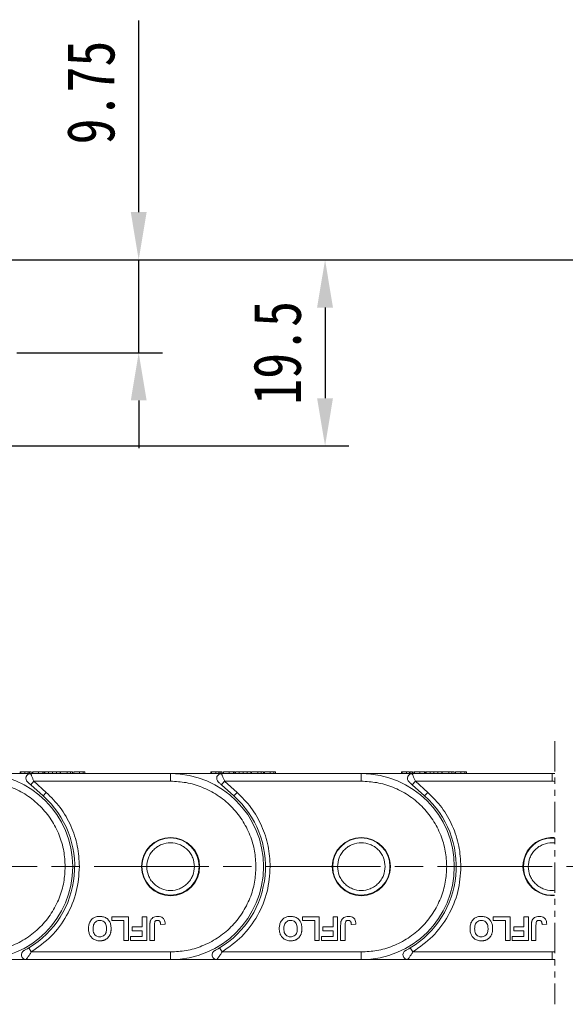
# Model space of a CAD drawing. Header units: millimetres. Extents: x 3075 to 3577, y -362 to -10.
# Tile 15 of 30: x 3353 to 3411, y -214 to -111. Entities that reach past the tile are written whole.
import ezdxf

# ---------------------------------------------------------------- set-up
doc = ezdxf.new("R2010")
doc.units = ezdxf.units.MM
for name, pattern in [('ACAD_ISO08W100', [36, 24, -3, 6, -3]), ('CENTER', [0.6, 0.375, -0.075, 0.075, -0.075]), ('PHANTOM2', [31.75, 15.875, -3.175, 3.175, -3.175, 3.175, -3.175])]:
    doc.linetypes.add(name, pattern=pattern)
doc.layers.add('中心线', color=1, linetype='CENTER', lineweight=25)
doc.styles.get("Standard").update_dxf_attribs({"font": '仿宋_GB2312.ttf', "width": 0.8})
doc.dimstyles.new('ISO-15', dxfattribs={"dimtxt": 5, "dimasz": 5, "dimexe": 2.5, "dimexo": 0.625, "dimgap": 2.5, "dimtad": 1, "dimdsep": 46, "dimtxsty": 'Standard', "dimcen": 2.5, "dimadec": 0, "dimazin": 0, "dimtfac": 1, "dimtmove": 0, "dimatfit": 3, "dimfxl": 0, "dimarcsym": 0})

# ---------------------------------------------------------------- blocks, each defined once
blk = doc.blocks.new('*D216')
at = {"color": 0, "lineweight": -2}
for p, q in [((3345.86, -135.95), (3387.99, -135.95)), ((3385.49, -140.95), (3385.49, -150.45)), ((3315.86, -155.45), (3387.99, -155.45))]:
    blk.add_line(p, q, dxfattribs=at)
at = {"color": 0, "lineweight": 9}
for points in [[(3384.65, -140.95), (3386.32, -140.95), (3385.49, -135.95)], [(3384.65, -150.45), (3386.32, -150.45), (3385.49, -155.45)]]:
    blk.add_solid(points, dxfattribs=at)
at = {"layer": 'Defpoints', "color": 0, "lineweight": 9}
for p in [(3345.24, -135.95), (3315.24, -155.45), (3385.49, -155.45)]:
    blk.add_point(p, dxfattribs=at)
at = {"color": 0, "lineweight": 9, "insert": (3380.49, -145.7), "char_height": 5, "attachment_point": 5, "rotation": 90}
blk.add_mtext('19.5', dxfattribs=at)
blk = doc.blocks.new('*D217')
at = {"color": 0, "lineweight": -2}
for p, q in [((3365.95, -130.95), (3365.95, -110.87)), ((3353.18, -135.95), (3368.45, -135.95)), ((3365.95, -145.69), (3365.95, -135.95)), ((3353.18, -145.69), (3368.45, -145.69)), ((3365.95, -150.69), (3365.95, -155.69))]:
    blk.add_line(p, q, dxfattribs=at)
at = {"color": 0, "lineweight": 9}
for points in [[(3365.12, -130.95), (3366.78, -130.95), (3365.95, -135.95)], [(3365.12, -150.69), (3366.78, -150.69), (3365.95, -145.69)]]:
    blk.add_solid(points, dxfattribs=at)
at = {"layer": 'Defpoints', "color": 0, "lineweight": 9}
for p in [(3352.56, -135.95), (3365.95, -135.95), (3352.56, -145.69)]:
    blk.add_point(p, dxfattribs=at)
at = {"color": 0, "lineweight": 9, "insert": (3360.95, -118.41), "char_height": 5, "attachment_point": 5, "rotation": 90}
blk.add_mtext('9.75', dxfattribs=at)
blk = doc.blocks.new('*D218')
at = {"color": 0, "lineweight": -2}
for p, q in [((3366.58, -135.95), (3538.72, -135.95)), ((3536.22, -140.95), (3536.22, -204.3)), ((3499.92, -209.3), (3538.72, -209.3))]:
    blk.add_line(p, q, dxfattribs=at)
at = {"color": 0, "lineweight": 9}
for points in [[(3535.38, -140.95), (3537.05, -140.95), (3536.22, -135.95)], [(3535.38, -204.3), (3537.05, -204.3), (3536.22, -209.3)]]:
    blk.add_solid(points, dxfattribs=at)
at = {"layer": 'Defpoints', "color": 0, "lineweight": 9}
for p in [(3365.95, -135.95), (3499.29, -209.3), (3536.22, -209.3)]:
    blk.add_point(p, dxfattribs=at)
at = {"color": 0, "lineweight": 9, "insert": (3531.22, -172.62), "char_height": 5, "attachment_point": 5, "rotation": 90}
blk.add_mtext('2R+19.5', dxfattribs=at)

msp = doc.modelspace()

# ---------------------------------------------------------------- linework, layer by layer
at = {"color": 3, "linetype": 'PHANTOM2', "lineweight": 9, "ltscale": 0.2}
msp.add_line((3409.562, -186.414), (3409.562, -213.988), dxfattribs=at)
at = {"color": 7, "linetype": 'Continuous', "lineweight": 15}
for p, q in [((3354.626, -189.802), (3349.29, -189.802)), ((3353.513, -189.602), (3353.513, -189.802)), ((3353.59, -189.602), (3353.59, -189.802)), ((3354.026, -189.602), (3354.026, -189.802)), ((3354.359, -189.602), (3354.026, -189.602)), ((3354.359, -189.602), (3354.359, -189.802)), ((3354.492, -189.602), (3354.492, -189.802)), ((3354.632, -189.817), (3354.501, -189.818)), ((3369.29, -189.802), (3354.626, -189.802)), ((3354.667, -189.802), (3354.667, -189.602)), ((3354.801, -189.602), (3354.801, -189.802)), ((3354.816, -189.602), (3354.801, -189.602)), ((3354.853, -189.602), (3354.853, -189.802)), ((3355.431, -189.602), (3355.431, -189.802)), ((3355.906, -189.802), (3355.906, -189.602)), ((3356.032, -189.602), (3356.032, -189.802)), ((3356.058, -189.602), (3356.053, -189.602)), ((3356.058, -189.602), (3356.058, -189.802)), ((3356.494, -189.602), (3356.103, -189.602)), ((3356.103, -189.602), (3356.103, -189.802)), ((3356.494, -189.602), (3356.494, -189.802)), ((3356.91, -189.602), (3356.494, -189.602)), ((3356.91, -189.802), (3356.91, -189.602)), ((3357.326, -189.602), (3356.91, -189.602)), ((3357.326, -189.602), (3357.326, -189.802)), ((3357.718, -189.602), (3357.326, -189.602)), ((3357.718, -189.602), (3357.718, -189.802)), ((3357.763, -189.602), (3357.763, -189.802)), ((3358.455, -189.602), (3357.763, -189.602)), ((3358.455, -189.602), (3358.455, -189.802)), ((3358.788, -189.602), (3358.455, -189.602)), ((3358.788, -189.602), (3358.788, -189.802)), ((3359.019, -189.602), (3358.788, -189.602)), ((3359.019, -189.602), (3359.019, -189.802)), ((3359.154, -189.802), (3359.154, -189.602)), ((3359.731, -189.602), (3359.731, -189.802)), ((3360.133, -189.602), (3360.133, -189.802)), ((3360.308, -189.602), (3360.308, -189.802)), ((3374.626, -189.802), (3369.29, -189.802)), ((3369.29, -189.802), (3369.29, -190.602)), ((3373.513, -189.602), (3373.513, -189.802)), ((3373.59, -189.602), (3373.59, -189.802)), ((3374.026, -189.602), (3374.026, -189.802)), ((3374.359, -189.602), (3374.026, -189.602)), ((3374.359, -189.602), (3374.359, -189.802)), ((3374.492, -189.602), (3374.492, -189.802)), ((3374.632, -189.817), (3374.501, -189.818)), ((3389.29, -189.802), (3374.626, -189.802)), ((3374.667, -189.802), (3374.667, -189.602)), ((3374.801, -189.602), (3374.801, -189.802)), ((3374.816, -189.602), (3374.801, -189.602)), ((3374.853, -189.602), (3374.853, -189.802)), ((3375.431, -189.602), (3375.431, -189.802)), ((3375.906, -189.802), (3375.906, -189.602)), ((3376.032, -189.602), (3376.032, -189.802)), ((3376.058, -189.602), (3376.053, -189.602)), ((3376.058, -189.602), (3376.058, -189.802)), ((3376.103, -189.602), (3376.103, -189.802)), ((3376.494, -189.602), (3376.103, -189.602)), ((3376.494, -189.602), (3376.494, -189.802)), ((3376.91, -189.602), (3376.494, -189.602)), ((3376.91, -189.802), (3376.91, -189.602)), ((3377.326, -189.602), (3376.91, -189.602)), ((3377.326, -189.602), (3377.326, -189.802)), ((3377.718, -189.602), (3377.326, -189.602)), ((3377.718, -189.602), (3377.718, -189.802)), ((3377.763, -189.602), (3377.763, -189.802)), ((3378.455, -189.602), (3377.763, -189.602)), ((3378.455, -189.602), (3378.455, -189.802)), ((3378.788, -189.602), (3378.455, -189.602)), ((3378.788, -189.602), (3378.788, -189.802)), ((3379.019, -189.602), (3378.788, -189.602)), ((3379.019, -189.602), (3379.019, -189.802)), ((3379.154, -189.802), (3379.154, -189.602)), ((3379.731, -189.602), (3379.731, -189.802)), ((3380.133, -189.602), (3380.133, -189.802)), ((3380.308, -189.602), (3380.308, -189.802)), ((3394.626, -189.802), (3389.29, -189.802)), ((3389.29, -189.802), (3389.29, -190.602)), ((3393.513, -189.602), (3393.513, -189.802)), ((3393.59, -189.602), (3393.59, -189.802)), ((3394.026, -189.602), (3394.026, -189.802)), ((3394.359, -189.602), (3394.026, -189.602)), ((3394.359, -189.602), (3394.359, -189.802)), ((3394.492, -189.602), (3394.492, -189.802)), ((3394.632, -189.817), (3394.501, -189.818)), ((3409.29, -189.802), (3394.626, -189.802)), ((3394.667, -189.802), (3394.667, -189.602)), ((3394.801, -189.602), (3394.801, -189.802)), ((3394.816, -189.602), (3394.801, -189.602)), ((3394.853, -189.602), (3394.853, -189.802)), ((3395.431, -189.602), (3395.431, -189.802)), ((3395.906, -189.802), (3395.906, -189.602)), ((3396.032, -189.602), (3396.032, -189.802)), ((3396.058, -189.602), (3396.053, -189.602)), ((3396.058, -189.602), (3396.058, -189.802)), ((3396.494, -189.602), (3396.103, -189.602)), ((3396.103, -189.602), (3396.103, -189.802)), ((3396.494, -189.602), (3396.494, -189.802)), ((3396.91, -189.602), (3396.494, -189.602)), ((3396.91, -189.802), (3396.91, -189.602)), ((3397.326, -189.602), (3396.91, -189.602)), ((3397.326, -189.602), (3397.326, -189.802)), ((3397.718, -189.602), (3397.326, -189.602)), ((3397.718, -189.602), (3397.718, -189.802)), ((3397.763, -189.602), (3397.763, -189.802)), ((3398.455, -189.602), (3397.763, -189.602)), ((3398.455, -189.602), (3398.455, -189.802)), ((3398.788, -189.602), (3398.455, -189.602)), ((3398.788, -189.602), (3398.788, -189.802)), ((3399.019, -189.602), (3398.788, -189.602)), ((3399.019, -189.602), (3399.019, -189.802)), ((3399.154, -189.802), (3399.154, -189.602)), ((3399.731, -189.602), (3399.731, -189.802)), ((3400.133, -189.602), (3400.133, -189.802)), ((3400.308, -189.602), (3400.308, -189.802)), ((3409.562, -189.802), (3409.29, -189.802)), ((3409.29, -189.802), (3409.29, -190.602)), ((3354.627, -190.974), (3354.961, -190.602)), ((3354.961, -190.602), (3356.262, -191.768)), ((3354.961, -190.602), (3369.29, -190.602)), ((3374.627, -190.974), (3374.961, -190.602)), ((3374.961, -190.602), (3376.262, -191.768)), ((3374.961, -190.602), (3389.29, -190.602)), ((3394.627, -190.974), (3394.961, -190.602)), ((3394.961, -190.602), (3396.262, -191.768)), ((3394.961, -190.602), (3409.29, -190.602)), ((3354.627, -190.974), (3355.929, -192.14)), ((3356.262, -191.768), (3355.929, -192.14)), ((3374.627, -190.974), (3375.929, -192.14)), ((3376.262, -191.768), (3375.929, -192.14)), ((3394.627, -190.974), (3395.929, -192.14)), ((3396.262, -191.768), (3395.929, -192.14)), ((3363.121, -204.802), (3364.884, -204.802)), ((3363.121, -205.218), (3363.121, -204.802)), ((3364.404, -205.218), (3363.121, -205.218)), ((3364.404, -207.302), (3364.404, -205.218)), ((3364.884, -204.802), (3364.884, -207.302)), ((3366.324, -204.802), (3366.805, -204.802)), ((3366.324, -205.859), (3366.324, -204.802)), ((3366.805, -204.802), (3366.805, -207.302)), ((3383.121, -204.802), (3384.884, -204.802)), ((3383.121, -205.218), (3383.121, -204.802)), ((3384.404, -205.218), (3383.121, -205.218)), ((3384.404, -207.302), (3384.404, -205.218)), ((3384.884, -204.802), (3384.884, -207.302)), ((3386.324, -204.802), (3386.805, -204.802)), ((3386.324, -205.859), (3386.324, -204.802)), ((3386.805, -204.802), (3386.805, -207.302)), ((3403.121, -205.218), (3403.121, -204.802)), ((3403.121, -204.802), (3404.884, -204.802)), ((3404.404, -205.218), (3403.121, -205.218)), ((3404.404, -207.302), (3404.404, -205.218)), ((3404.884, -204.802), (3404.884, -207.302)), ((3406.324, -204.802), (3406.805, -204.802)), ((3406.324, -205.859), (3406.324, -204.802)), ((3406.805, -204.802), (3406.805, -207.302)), ((3365.267, -205.859), (3366.324, -205.859)), ((3365.267, -206.276), (3365.267, -205.859)), ((3366.324, -206.276), (3365.267, -206.276)), ((3366.324, -206.885), (3366.324, -206.276)), ((3367.124, -207.302), (3367.124, -205.726)), ((3367.604, -205.684), (3367.604, -207.302)), ((3368.245, -205.635), (3368.726, -205.603)), ((3385.267, -206.276), (3385.267, -205.859)), ((3385.267, -205.859), (3386.324, -205.859)), ((3386.324, -206.276), (3385.267, -206.276)), ((3386.324, -206.885), (3386.324, -206.276)), ((3387.124, -207.302), (3387.124, -205.726)), ((3387.604, -205.684), (3387.604, -207.302)), ((3388.245, -205.635), (3388.726, -205.603)), ((3405.267, -205.859), (3406.324, -205.859)), ((3405.267, -206.276), (3405.267, -205.859)), ((3406.324, -206.276), (3405.267, -206.276)), ((3406.324, -206.885), (3406.324, -206.276)), ((3407.124, -207.302), (3407.124, -205.726)), ((3407.604, -205.684), (3407.604, -207.302)), ((3408.245, -205.635), (3408.726, -205.603)), ((3364.884, -207.302), (3364.404, -207.302)), ((3365.106, -206.885), (3366.324, -206.885)), ((3365.106, -207.302), (3365.106, -206.885)), ((3366.805, -207.302), (3365.106, -207.302)), ((3367.604, -207.302), (3367.124, -207.302)), ((3384.884, -207.302), (3384.404, -207.302)), ((3385.106, -206.885), (3386.324, -206.885)), ((3385.106, -207.302), (3385.106, -206.885)), ((3386.805, -207.302), (3385.106, -207.302)), ((3387.604, -207.302), (3387.124, -207.302)), ((3404.884, -207.302), (3404.404, -207.302)), ((3405.106, -207.302), (3405.106, -206.885)), ((3405.106, -206.885), (3406.324, -206.885)), ((3406.805, -207.302), (3405.106, -207.302)), ((3407.604, -207.302), (3407.124, -207.302)), ((3354.685, -208.502), (3354.427, -208.074)), ((3374.685, -208.502), (3374.427, -208.074)), ((3394.685, -208.502), (3394.427, -208.074)), ((3349.29, -209.302), (3354.152, -209.302)), ((3354.152, -209.302), (3369.29, -209.302)), ((3369.29, -208.502), (3354.685, -208.502)), ((3369.29, -209.302), (3369.29, -208.502)), ((3369.29, -209.302), (3374.152, -209.302)), ((3374.152, -209.302), (3389.29, -209.302)), ((3389.29, -208.502), (3374.685, -208.502)), ((3389.29, -209.302), (3389.29, -208.502)), ((3389.29, -209.302), (3394.152, -209.302)), ((3394.152, -209.302), (3409.29, -209.302)), ((3409.29, -208.502), (3394.685, -208.502)), ((3409.29, -209.302), (3409.29, -208.502)), ((3409.29, -209.302), (3409.562, -209.302))]:
    msp.add_line(p, q, dxfattribs=at)
for centre, radius in [((3369.29, -199.552), 3.05), ((3369.29, -199.552), 3), ((3389.29, -199.552), 3.05), ((3389.29, -199.552), 3)]:
    msp.add_circle(centre, radius, dxfattribs=at)
for centre, radius, start, end in [((3349.29, -199.552), 9.75, 270, 90), ((3354.626, -190.302), 0.5, 90, 228.15), ((3369.29, -199.552), 9.75, 270, 90), ((3374.626, -190.302), 0.5, 90, 228.15), ((3389.29, -199.552), 9.75, 270, 90), ((3394.626, -190.302), 0.5, 90, 228.15), ((3409.29, -199.552), 9.75, 88.40271, 90), ((3349.29, -199.552), 9.95, 301.07867, 48.15), ((3369.29, -199.552), 9.95, 301.07867, 48.15), ((3389.29, -199.552), 9.95, 301.07867, 48.15), ((3409.29, -199.552), 3.05, 84.88778, 275.11222), ((3409.29, -199.552), 3, 84.80234, 275.19766), ((3354.152, -208.802), 0.5, 117.72786, 270), ((3374.152, -208.802), 0.5, 117.72786, 270), ((3394.152, -208.802), 0.5, 117.72786, 270), ((3409.29, -199.552), 9.75, 270, 271.59729)]:
    msp.add_arc(centre, radius, start, end, dxfattribs=at)
for points, knots in [([(3353.686, -189.602), (3353.662, -189.602), (3353.611, -189.602), (3353.569, -189.602), (3353.54, -189.602), (3353.524, -189.602), (3353.514, -189.602), (3353.513, -189.602), (3353.513, -189.602)], [0, 0, 0, 0, 0.17144311, 0.34782605, 0.50879351, 0.67091516, 0.8352601, 1, 1, 1, 1]), ([(3354.026, -189.602), (3353.98, -189.602), (3353.895, -189.602), (3353.747, -189.602), (3353.643, -189.602), (3353.59, -189.602)], [0, 0, 0, 0, 0.3670189, 0.6797858, 1, 1, 1, 1]), ([(3354.492, -189.602), (3354.473, -189.602), (3354.446, -189.602), (3354.411, -189.602), (3354.401, -189.602)], [0, 0, 0, 0, 0.7310679, 1, 1, 1, 1]), ([(3354.667, -189.602), (3354.666, -189.602), (3354.664, -189.602), (3354.646, -189.602), (3354.619, -189.602), (3354.591, -189.602), (3354.552, -189.602), (3354.512, -189.602), (3354.492, -189.602)], [0, 0, 0, 0, 0.2390448, 0.4791887, 0.6062486, 0.7340196, 0.865685, 1, 1, 1, 1]), ([(3354.626, -189.802), (3354.626, -189.802), (3354.626, -189.802), (3354.632, -189.816), (3354.632, -189.817)], [0, 0, 0, 0, 0.9791059, 1, 1, 1, 1]), ([(3354.632, -189.817), (3354.637, -189.829), (3354.648, -189.855), (3354.68, -189.93), (3354.737, -190.068), (3354.832, -190.295), (3354.919, -190.502), (3354.961, -190.602)], [0, 0, 0, 0, 0.132525, 0.2731617, 0.4197955, 0.7184243, 1, 1, 1, 1]), ([(3355.431, -189.602), (3355.364, -189.602), (3355.24, -189.602), (3355.081, -189.602), (3354.964, -189.602), (3354.883, -189.602), (3354.863, -189.602), (3354.853, -189.602)], [0, 0, 0, 0, 0.2199028, 0.4014828, 0.5824839, 0.7909294, 1, 1, 1, 1]), ([(3355.906, -189.602), (3355.887, -189.602), (3355.847, -189.602), (3355.776, -189.602), (3355.698, -189.602), (3355.615, -189.602), (3355.525, -189.602), (3355.463, -189.602), (3355.431, -189.602)], [0, 0, 0, 0, 0.1773757, 0.3583197, 0.5115835, 0.66939, 0.8325409, 1, 1, 1, 1]), ([(3356.032, -189.602), (3356.031, -189.602), (3356.03, -189.602), (3356.021, -189.602), (3356.007, -189.602), (3355.986, -189.602), (3355.955, -189.602), (3355.923, -189.602), (3355.906, -189.602)], [0, 0, 0, 0, 0.1640909, 0.3291944, 0.4613248, 0.594454, 0.7957321, 1, 1, 1, 1]), ([(3359.731, -189.602), (3359.662, -189.602), (3359.532, -189.602), (3359.378, -189.602), (3359.252, -189.602), (3359.165, -189.602), (3359.158, -189.602), (3359.154, -189.602)], [0, 0, 0, 0, 0.1547116, 0.2955468, 0.4207614, 0.6305136, 1, 1, 1, 1]), ([(3360.133, -189.602), (3360.113, -189.602), (3360.072, -189.602), (3359.997, -189.602), (3359.914, -189.602), (3359.841, -189.602), (3359.779, -189.602), (3359.747, -189.602), (3359.731, -189.602)], [0, 0, 0, 0, 0.20655853, 0.42042299, 0.60362328, 0.79395782, 0.89660747, 1, 1, 1, 1]), ([(3360.308, -189.602), (3360.307, -189.602), (3360.305, -189.602), (3360.287, -189.602), (3360.261, -189.602), (3360.232, -189.602), (3360.193, -189.602), (3360.153, -189.602), (3360.133, -189.602)], [0, 0, 0, 0, 0.23837066, 0.47781869, 0.60521766, 0.73331147, 0.86529896, 1, 1, 1, 1]), ([(3373.686, -189.602), (3373.662, -189.602), (3373.611, -189.602), (3373.569, -189.602), (3373.54, -189.602), (3373.524, -189.602), (3373.514, -189.602), (3373.513, -189.602), (3373.513, -189.602)], [0, 0, 0, 0, 0.1714431, 0.347826, 0.5087935, 0.6709152, 0.8352601, 1, 1, 1, 1]), ([(3374.026, -189.602), (3373.98, -189.602), (3373.895, -189.602), (3373.747, -189.602), (3373.643, -189.602), (3373.59, -189.602)], [0, 0, 0, 0, 0.3670189, 0.6797858, 1, 1, 1, 1]), ([(3374.492, -189.602), (3374.473, -189.602), (3374.446, -189.602), (3374.411, -189.602), (3374.401, -189.602)], [0, 0, 0, 0, 0.7310679, 1, 1, 1, 1]), ([(3374.667, -189.602), (3374.666, -189.602), (3374.664, -189.602), (3374.646, -189.602), (3374.619, -189.602), (3374.591, -189.602), (3374.552, -189.602), (3374.512, -189.602), (3374.492, -189.602)], [0, 0, 0, 0, 0.2390448, 0.4791887, 0.6062486, 0.7340196, 0.865685, 1, 1, 1, 1]), ([(3374.626, -189.802), (3374.626, -189.802), (3374.626, -189.802), (3374.632, -189.816), (3374.632, -189.817)], [0, 0, 0, 0, 0.9791059, 1, 1, 1, 1]), ([(3374.632, -189.817), (3374.637, -189.829), (3374.648, -189.855), (3374.68, -189.93), (3374.737, -190.068), (3374.832, -190.295), (3374.919, -190.502), (3374.961, -190.602)], [0, 0, 0, 0, 0.132525, 0.2731617, 0.4197955, 0.7184243, 1, 1, 1, 1]), ([(3375.431, -189.602), (3375.364, -189.602), (3375.24, -189.602), (3375.081, -189.602), (3374.964, -189.602), (3374.883, -189.602), (3374.863, -189.602), (3374.853, -189.602)], [0, 0, 0, 0, 0.2199028, 0.4014828, 0.5824839, 0.7909294, 1, 1, 1, 1]), ([(3375.906, -189.602), (3375.887, -189.602), (3375.847, -189.602), (3375.776, -189.602), (3375.698, -189.602), (3375.615, -189.602), (3375.525, -189.602), (3375.463, -189.602), (3375.431, -189.602)], [0, 0, 0, 0, 0.1773757, 0.3583197, 0.5115835, 0.66939, 0.8325409, 1, 1, 1, 1]), ([(3376.032, -189.602), (3376.031, -189.602), (3376.03, -189.602), (3376.021, -189.602), (3376.007, -189.602), (3375.986, -189.602), (3375.955, -189.602), (3375.923, -189.602), (3375.906, -189.602)], [0, 0, 0, 0, 0.1640909, 0.3291944, 0.4613248, 0.594454, 0.7957321, 1, 1, 1, 1]), ([(3379.731, -189.602), (3379.662, -189.602), (3379.532, -189.602), (3379.378, -189.602), (3379.252, -189.602), (3379.165, -189.602), (3379.158, -189.602), (3379.154, -189.602)], [0, 0, 0, 0, 0.1547116, 0.2955468, 0.4207614, 0.6305136, 1, 1, 1, 1]), ([(3380.133, -189.602), (3380.113, -189.602), (3380.072, -189.602), (3379.997, -189.602), (3379.914, -189.602), (3379.841, -189.602), (3379.779, -189.602), (3379.747, -189.602), (3379.731, -189.602)], [0, 0, 0, 0, 0.20655853, 0.42042299, 0.60362328, 0.79395782, 0.89660747, 1, 1, 1, 1]), ([(3380.308, -189.602), (3380.307, -189.602), (3380.305, -189.602), (3380.287, -189.602), (3380.261, -189.602), (3380.232, -189.602), (3380.193, -189.602), (3380.153, -189.602), (3380.133, -189.602)], [0, 0, 0, 0, 0.23837066, 0.47781869, 0.60521766, 0.73331147, 0.86529896, 1, 1, 1, 1]), ([(3393.686, -189.602), (3393.662, -189.602), (3393.611, -189.602), (3393.569, -189.602), (3393.54, -189.602), (3393.524, -189.602), (3393.514, -189.602), (3393.513, -189.602), (3393.513, -189.602)], [0, 0, 0, 0, 0.1714431, 0.347826, 0.5087935, 0.6709152, 0.8352601, 1, 1, 1, 1]), ([(3394.026, -189.602), (3393.98, -189.602), (3393.895, -189.602), (3393.747, -189.602), (3393.643, -189.602), (3393.59, -189.602)], [0, 0, 0, 0, 0.3670189, 0.6797858, 1, 1, 1, 1]), ([(3394.492, -189.602), (3394.473, -189.602), (3394.446, -189.602), (3394.411, -189.602), (3394.401, -189.602)], [0, 0, 0, 0, 0.7310679, 1, 1, 1, 1]), ([(3394.667, -189.602), (3394.666, -189.602), (3394.664, -189.602), (3394.646, -189.602), (3394.619, -189.602), (3394.591, -189.602), (3394.552, -189.602), (3394.512, -189.602), (3394.492, -189.602)], [0, 0, 0, 0, 0.2390448, 0.4791887, 0.6062486, 0.7340196, 0.865685, 1, 1, 1, 1]), ([(3394.626, -189.802), (3394.626, -189.802), (3394.626, -189.802), (3394.632, -189.816), (3394.632, -189.817)], [0, 0, 0, 0, 0.9791059, 1, 1, 1, 1]), ([(3394.632, -189.817), (3394.637, -189.829), (3394.648, -189.855), (3394.68, -189.93), (3394.737, -190.068), (3394.832, -190.295), (3394.919, -190.502), (3394.961, -190.602)], [0, 0, 0, 0, 0.132525, 0.2731617, 0.4197955, 0.7184243, 1, 1, 1, 1]), ([(3395.431, -189.602), (3395.364, -189.602), (3395.24, -189.602), (3395.081, -189.602), (3394.964, -189.602), (3394.883, -189.602), (3394.863, -189.602), (3394.853, -189.602)], [0, 0, 0, 0, 0.2199028, 0.4014828, 0.5824839, 0.7909294, 1, 1, 1, 1]), ([(3395.906, -189.602), (3395.887, -189.602), (3395.847, -189.602), (3395.776, -189.602), (3395.698, -189.602), (3395.615, -189.602), (3395.525, -189.602), (3395.463, -189.602), (3395.431, -189.602)], [0, 0, 0, 0, 0.1773757, 0.3583197, 0.5115835, 0.66939, 0.8325409, 1, 1, 1, 1]), ([(3396.032, -189.602), (3396.031, -189.602), (3396.03, -189.602), (3396.021, -189.602), (3396.007, -189.602), (3395.986, -189.602), (3395.955, -189.602), (3395.923, -189.602), (3395.906, -189.602)], [0, 0, 0, 0, 0.1640909, 0.3291944, 0.4613248, 0.594454, 0.7957321, 1, 1, 1, 1]), ([(3399.731, -189.602), (3399.662, -189.602), (3399.532, -189.602), (3399.378, -189.602), (3399.252, -189.602), (3399.165, -189.602), (3399.158, -189.602), (3399.154, -189.602)], [0, 0, 0, 0, 0.1547116, 0.2955468, 0.4207614, 0.6305136, 1, 1, 1, 1]), ([(3400.133, -189.602), (3400.113, -189.602), (3400.072, -189.602), (3399.997, -189.602), (3399.914, -189.602), (3399.841, -189.602), (3399.779, -189.602), (3399.747, -189.602), (3399.731, -189.602)], [0, 0, 0, 0, 0.20655853, 0.42042299, 0.60362328, 0.79395782, 0.89660747, 1, 1, 1, 1]), ([(3400.308, -189.602), (3400.307, -189.602), (3400.305, -189.602), (3400.287, -189.602), (3400.261, -189.602), (3400.232, -189.602), (3400.193, -189.602), (3400.153, -189.602), (3400.133, -189.602)], [0, 0, 0, 0, 0.23837066, 0.47781869, 0.60521766, 0.73331147, 0.86529896, 1, 1, 1, 1]), ([(3358.24, -199.552), (3358.211, -199.006), (3358.151, -197.881), (3357.653, -196.213), (3356.828, -194.609), (3355.664, -193.178), (3354.233, -192.014), (3352.629, -191.189), (3350.961, -190.691), (3349.836, -190.631), (3349.29, -190.602)], [0, 0, 0, 0, 0.116516, 0.2400113, 0.3686408, 0.5, 0.6313592, 0.7599887, 0.883484, 1, 1, 1, 1]), ([(3354.292, -190.674), (3354.293, -190.675), (3354.296, -190.677), (3354.315, -190.695), (3354.346, -190.723), (3354.407, -190.777), (3354.503, -190.863), (3354.585, -190.937), (3354.627, -190.974)], [0, 0, 0, 0, 0.09517012, 0.19550829, 0.31011221, 0.43779168, 0.7185448, 1, 1, 1, 1]), ([(3378.24, -199.552), (3378.211, -199.006), (3378.151, -197.881), (3377.653, -196.213), (3376.828, -194.609), (3375.664, -193.178), (3374.233, -192.014), (3372.629, -191.189), (3370.961, -190.691), (3369.836, -190.631), (3369.29, -190.602)], [0, 0, 0, 0, 0.116516, 0.2400113, 0.3686408, 0.5, 0.6313592, 0.7599887, 0.883484, 1, 1, 1, 1]), ([(3374.292, -190.674), (3374.293, -190.675), (3374.296, -190.677), (3374.315, -190.695), (3374.346, -190.723), (3374.407, -190.777), (3374.503, -190.863), (3374.585, -190.937), (3374.627, -190.974)], [0, 0, 0, 0, 0.09517012, 0.19550829, 0.31011221, 0.43779168, 0.7185448, 1, 1, 1, 1]), ([(3398.24, -199.552), (3398.211, -199.006), (3398.151, -197.881), (3397.653, -196.213), (3396.828, -194.609), (3395.664, -193.178), (3394.233, -192.014), (3392.629, -191.189), (3390.961, -190.691), (3389.836, -190.631), (3389.29, -190.602)], [0, 0, 0, 0, 0.116516, 0.2400113, 0.3686408, 0.5, 0.6313592, 0.7599887, 0.883484, 1, 1, 1, 1]), ([(3394.292, -190.674), (3394.293, -190.675), (3394.296, -190.677), (3394.315, -190.695), (3394.346, -190.723), (3394.407, -190.777), (3394.503, -190.863), (3394.585, -190.937), (3394.627, -190.974)], [0, 0, 0, 0, 0.0951701, 0.1955083, 0.3101122, 0.4377917, 0.7185448, 1, 1, 1, 1]), ([(3356.262, -191.768), (3356.773, -192.283), (3357.805, -193.325), (3358.894, -195.261), (3359.609, -197.364), (3359.697, -198.828), (3359.74, -199.552)], [0, 0, 0, 0, 0.2472209, 0.5, 0.7527791, 1, 1, 1, 1]), ([(3376.262, -191.768), (3376.773, -192.283), (3377.805, -193.325), (3378.894, -195.261), (3379.609, -197.364), (3379.697, -198.828), (3379.74, -199.552)], [0, 0, 0, 0, 0.24722086, 0.5, 0.75277914, 1, 1, 1, 1]), ([(3396.262, -191.768), (3396.773, -192.283), (3397.805, -193.325), (3398.894, -195.261), (3399.609, -197.364), (3399.697, -198.828), (3399.74, -199.552)], [0, 0, 0, 0, 0.2472209, 0.5, 0.7527791, 1, 1, 1, 1]), ([(3366.79, -199.552), (3366.824, -199.237), (3366.876, -198.752), (3367.187, -198.169), (3367.51, -197.772), (3367.908, -197.447), (3368.49, -197.145), (3369.29, -196.991), (3370.09, -197.145), (3370.673, -197.447), (3371.071, -197.772), (3371.394, -198.169), (3371.705, -198.752), (3371.757, -199.237), (3371.79, -199.552)], [0, 0, 0, 0, 0.1197215, 0.184895, 0.25, 0.3151735, 0.3802785, 0.5, 0.6197215, 0.684895, 0.75, 0.8151735, 0.8802785, 1, 1, 1, 1]), ([(3386.79, -199.552), (3386.824, -199.237), (3386.876, -198.752), (3387.187, -198.169), (3387.51, -197.772), (3387.908, -197.447), (3388.49, -197.145), (3389.29, -196.991), (3390.09, -197.145), (3390.673, -197.447), (3391.071, -197.772), (3391.394, -198.169), (3391.705, -198.752), (3391.757, -199.237), (3391.79, -199.552)], [0, 0, 0, 0, 0.1197215, 0.184895, 0.25, 0.3151735, 0.3802785, 0.5, 0.6197215, 0.684895, 0.75, 0.8151735, 0.8802785, 1, 1, 1, 1]), ([(3406.79, -199.552), (3406.824, -199.237), (3406.876, -198.752), (3407.187, -198.169), (3407.51, -197.772), (3407.908, -197.447), (3408.49, -197.145), (3409.067, -197.034), (3409.472, -197.057), (3409.562, -197.067)], [0, 0, 0, 0, 0.11972147, 0.18489498, 0.25000003, 0.31517351, 0.38027853, 0.5, 0.53456869, 0.53456869, 0.53456869, 0.53456869]), ([(3349.29, -208.502), (3349.836, -208.473), (3350.961, -208.413), (3352.629, -207.915), (3354.233, -207.089), (3355.664, -205.925), (3356.828, -204.494), (3357.653, -202.89), (3358.151, -201.222), (3358.211, -200.098), (3358.24, -199.552)], [0, 0, 0, 0, 0.11651603, 0.24001133, 0.36864081, 0.5, 0.63135919, 0.75998867, 0.88348397, 1, 1, 1, 1]), ([(3359.74, -199.552), (3359.676, -200.433), (3359.545, -202.225), (3358.48, -204.743), (3356.873, -206.955), (3355.406, -207.992), (3354.685, -208.502)], [0, 0, 0, 0, 0.24582302, 0.5, 0.75417698, 1, 1, 1, 1]), ([(3371.79, -199.552), (3371.757, -199.866), (3371.705, -200.352), (3371.393, -200.934), (3371.07, -201.332), (3370.673, -201.657), (3370.09, -201.958), (3369.29, -202.112), (3368.49, -201.958), (3367.908, -201.657), (3367.51, -201.331), (3367.187, -200.934), (3366.876, -200.351), (3366.824, -199.866), (3366.79, -199.552)], [0, 0, 0, 0, 0.1197215, 0.184895, 0.25, 0.3151735, 0.3802785, 0.5, 0.6197215, 0.684895, 0.75, 0.8151735, 0.8802785, 1, 1, 1, 1]), ([(3369.29, -208.502), (3369.836, -208.473), (3370.961, -208.413), (3372.629, -207.915), (3374.233, -207.089), (3375.664, -205.925), (3376.828, -204.494), (3377.653, -202.89), (3378.151, -201.222), (3378.211, -200.098), (3378.24, -199.552)], [0, 0, 0, 0, 0.11651603, 0.24001133, 0.36864081, 0.5, 0.63135919, 0.75998867, 0.88348397, 1, 1, 1, 1]), ([(3379.74, -199.552), (3379.676, -200.433), (3379.545, -202.225), (3378.48, -204.743), (3376.873, -206.955), (3375.406, -207.992), (3374.685, -208.502)], [0, 0, 0, 0, 0.245823, 0.5, 0.754177, 1, 1, 1, 1]), ([(3391.79, -199.552), (3391.757, -199.866), (3391.705, -200.352), (3391.393, -200.934), (3391.07, -201.332), (3390.673, -201.657), (3390.09, -201.958), (3389.29, -202.112), (3388.49, -201.958), (3387.908, -201.657), (3387.51, -201.331), (3387.187, -200.934), (3386.876, -200.351), (3386.824, -199.866), (3386.79, -199.552)], [0, 0, 0, 0, 0.1197215, 0.184895, 0.25, 0.3151735, 0.3802785, 0.5, 0.6197215, 0.684895, 0.75, 0.8151735, 0.8802785, 1, 1, 1, 1]), ([(3389.29, -208.502), (3389.836, -208.473), (3390.961, -208.413), (3392.629, -207.915), (3394.233, -207.089), (3395.664, -205.925), (3396.828, -204.494), (3397.653, -202.89), (3398.151, -201.222), (3398.211, -200.098), (3398.24, -199.552)], [0, 0, 0, 0, 0.116516, 0.2400113, 0.3686408, 0.5, 0.6313592, 0.7599887, 0.883484, 1, 1, 1, 1]), ([(3399.74, -199.552), (3399.676, -200.433), (3399.545, -202.225), (3398.48, -204.743), (3396.873, -206.955), (3395.406, -207.992), (3394.685, -208.502)], [0, 0, 0, 0, 0.24582302, 0.5, 0.75417698, 1, 1, 1, 1]), ([(3409.562, -202.037), (3409.472, -202.047), (3409.067, -202.069), (3408.49, -201.958), (3407.908, -201.657), (3407.51, -201.331), (3407.187, -200.934), (3406.876, -200.351), (3406.824, -199.866), (3406.79, -199.552)], [0.46543135, 0.46543135, 0.46543135, 0.46543135, 0.5, 0.61972147, 0.68489498, 0.75000003, 0.81517351, 0.88027853, 1, 1, 1, 1]), ([(3360.688, -206.048), (3360.694, -205.914), (3360.708, -205.644), (3360.861, -205.257), (3361.135, -204.966), (3361.491, -204.794), (3361.739, -204.778), (3361.87, -204.77)], [0, 0, 0, 0, 0.2046095, 0.4111094, 0.6218416, 0.8013109, 1, 1, 1, 1]), ([(3361.169, -206.06), (3361.176, -205.925), (3361.187, -205.71), (3361.317, -205.443), (3361.487, -205.283), (3361.683, -205.197), (3361.814, -205.19), (3361.871, -205.186)], [0, 0, 0, 0, 0.3192639, 0.5046241, 0.6908579, 0.8645927, 1, 1, 1, 1]), ([(3361.87, -204.77), (3362.005, -204.778), (3362.277, -204.796), (3362.632, -204.98), (3362.882, -205.261), (3363.036, -205.62), (3363.051, -205.888), (3363.06, -206.037)], [0, 0, 0, 0, 0.2054156, 0.413489, 0.5924523, 0.7729308, 1, 1, 1, 1]), ([(3361.871, -205.186), (3361.962, -205.195), (3362.126, -205.21), (3362.329, -205.342), (3362.472, -205.514), (3362.565, -205.759), (3362.574, -205.944), (3362.579, -206.053)], [0, 0, 0, 0, 0.2139433, 0.3873523, 0.5601495, 0.741367, 1, 1, 1, 1]), ([(3367.124, -205.726), (3367.124, -205.692), (3367.125, -205.626), (3367.129, -205.536), (3367.136, -205.456), (3367.146, -205.387), (3367.158, -205.318), (3367.171, -205.273), (3367.178, -205.25)], [0, 0, 0, 0, 0.2082698, 0.416707, 0.5614806, 0.7065734, 0.8528245, 1, 1, 1, 1]), ([(3367.178, -205.25), (3367.205, -205.188), (3367.265, -205.051), (3367.435, -204.892), (3367.675, -204.784), (3367.853, -204.775), (3367.954, -204.77)], [0, 0, 0, 0, 0.2064287, 0.4567223, 0.6939734, 1, 1, 1, 1]), ([(3367.604, -205.684), (3367.606, -205.622), (3367.609, -205.498), (3367.632, -205.344), (3367.7, -205.249), (3367.778, -205.203), (3367.856, -205.188), (3367.908, -205.187), (3367.923, -205.186)], [0, 0, 0, 0, 0.2722235, 0.5466231, 0.6591264, 0.7710806, 0.9347916, 1, 1, 1, 1]), ([(3367.923, -205.186), (3367.943, -205.187), (3367.985, -205.188), (3368.039, -205.204), (3368.085, -205.226), (3368.122, -205.252), (3368.154, -205.286), (3368.171, -205.311), (3368.18, -205.324)], [0, 0, 0, 0, 0.1994149, 0.4047786, 0.5493055, 0.697938, 0.8472718, 1, 1, 1, 1]), ([(3367.954, -204.77), (3368.058, -204.777), (3368.236, -204.788), (3368.462, -204.907), (3368.618, -205.082), (3368.712, -205.324), (3368.721, -205.506), (3368.726, -205.603)], [0, 0, 0, 0, 0.2409298, 0.4094913, 0.5786421, 0.7751051, 1, 1, 1, 1]), ([(3368.18, -205.324), (3368.19, -205.344), (3368.21, -205.384), (3368.225, -205.442), (3368.233, -205.495), (3368.239, -205.542), (3368.243, -205.588), (3368.245, -205.619), (3368.245, -205.635)], [0, 0, 0, 0, 0.2052876, 0.4164731, 0.5617174, 0.70725, 0.8535415, 1, 1, 1, 1]), ([(3380.688, -206.048), (3380.694, -205.914), (3380.708, -205.644), (3380.861, -205.257), (3381.135, -204.966), (3381.491, -204.794), (3381.739, -204.778), (3381.87, -204.77)], [0, 0, 0, 0, 0.2046095, 0.4111094, 0.6218416, 0.8013109, 1, 1, 1, 1]), ([(3381.169, -206.06), (3381.176, -205.925), (3381.187, -205.71), (3381.317, -205.443), (3381.487, -205.283), (3381.683, -205.197), (3381.814, -205.19), (3381.871, -205.186)], [0, 0, 0, 0, 0.3192639, 0.5046241, 0.6908579, 0.8645927, 1, 1, 1, 1]), ([(3381.87, -204.77), (3382.005, -204.778), (3382.277, -204.796), (3382.632, -204.98), (3382.882, -205.261), (3383.036, -205.62), (3383.051, -205.888), (3383.06, -206.037)], [0, 0, 0, 0, 0.2054156, 0.413489, 0.5924523, 0.7729308, 1, 1, 1, 1]), ([(3381.871, -205.186), (3381.962, -205.195), (3382.126, -205.21), (3382.329, -205.342), (3382.472, -205.514), (3382.565, -205.759), (3382.574, -205.944), (3382.579, -206.053)], [0, 0, 0, 0, 0.2139433, 0.3873523, 0.5601495, 0.741367, 1, 1, 1, 1]), ([(3387.124, -205.726), (3387.124, -205.692), (3387.125, -205.626), (3387.129, -205.536), (3387.136, -205.456), (3387.146, -205.387), (3387.158, -205.318), (3387.171, -205.273), (3387.178, -205.25)], [0, 0, 0, 0, 0.2082698, 0.416707, 0.5614806, 0.7065734, 0.8528245, 1, 1, 1, 1]), ([(3387.178, -205.25), (3387.205, -205.188), (3387.265, -205.051), (3387.435, -204.892), (3387.675, -204.784), (3387.853, -204.775), (3387.954, -204.77)], [0, 0, 0, 0, 0.2064287, 0.4567223, 0.6939734, 1, 1, 1, 1]), ([(3387.604, -205.684), (3387.606, -205.622), (3387.609, -205.498), (3387.632, -205.344), (3387.7, -205.249), (3387.778, -205.203), (3387.856, -205.188), (3387.908, -205.187), (3387.923, -205.186)], [0, 0, 0, 0, 0.2722235, 0.5466231, 0.6591264, 0.7710806, 0.9347916, 1, 1, 1, 1]), ([(3387.923, -205.186), (3387.943, -205.187), (3387.985, -205.188), (3388.039, -205.204), (3388.085, -205.226), (3388.122, -205.252), (3388.154, -205.286), (3388.171, -205.311), (3388.18, -205.324)], [0, 0, 0, 0, 0.1994149, 0.4047786, 0.5493055, 0.697938, 0.8472718, 1, 1, 1, 1]), ([(3387.954, -204.77), (3388.058, -204.777), (3388.236, -204.788), (3388.462, -204.907), (3388.618, -205.082), (3388.712, -205.324), (3388.721, -205.506), (3388.726, -205.603)], [0, 0, 0, 0, 0.2409298, 0.4094913, 0.5786421, 0.7751051, 1, 1, 1, 1]), ([(3388.18, -205.324), (3388.19, -205.344), (3388.21, -205.384), (3388.225, -205.442), (3388.233, -205.495), (3388.239, -205.542), (3388.243, -205.588), (3388.245, -205.619), (3388.245, -205.635)], [0, 0, 0, 0, 0.2052876, 0.4164731, 0.5617174, 0.70725, 0.8535415, 1, 1, 1, 1]), ([(3400.688, -206.048), (3400.694, -205.914), (3400.708, -205.644), (3400.861, -205.257), (3401.135, -204.966), (3401.491, -204.794), (3401.739, -204.778), (3401.87, -204.77)], [0, 0, 0, 0, 0.2046095, 0.4111094, 0.6218416, 0.8013109, 1, 1, 1, 1]), ([(3401.169, -206.06), (3401.176, -205.925), (3401.187, -205.71), (3401.317, -205.443), (3401.487, -205.283), (3401.683, -205.197), (3401.814, -205.19), (3401.871, -205.186)], [0, 0, 0, 0, 0.3192639, 0.5046241, 0.6908579, 0.8645927, 1, 1, 1, 1]), ([(3401.87, -204.77), (3402.005, -204.778), (3402.277, -204.796), (3402.632, -204.98), (3402.882, -205.261), (3403.036, -205.62), (3403.051, -205.888), (3403.06, -206.037)], [0, 0, 0, 0, 0.2054156, 0.413489, 0.5924523, 0.7729308, 1, 1, 1, 1]), ([(3401.871, -205.186), (3401.962, -205.195), (3402.126, -205.21), (3402.329, -205.342), (3402.472, -205.514), (3402.565, -205.759), (3402.574, -205.944), (3402.579, -206.053)], [0, 0, 0, 0, 0.2139433, 0.3873523, 0.5601495, 0.741367, 1, 1, 1, 1]), ([(3407.124, -205.726), (3407.124, -205.692), (3407.125, -205.626), (3407.129, -205.536), (3407.136, -205.456), (3407.146, -205.387), (3407.158, -205.318), (3407.171, -205.273), (3407.178, -205.25)], [0, 0, 0, 0, 0.2082698, 0.416707, 0.5614806, 0.7065734, 0.8528245, 1, 1, 1, 1]), ([(3407.178, -205.25), (3407.205, -205.188), (3407.265, -205.051), (3407.435, -204.892), (3407.675, -204.784), (3407.853, -204.775), (3407.954, -204.77)], [0, 0, 0, 0, 0.2064287, 0.4567223, 0.6939734, 1, 1, 1, 1]), ([(3407.604, -205.684), (3407.606, -205.622), (3407.609, -205.498), (3407.632, -205.344), (3407.7, -205.249), (3407.778, -205.203), (3407.856, -205.188), (3407.908, -205.187), (3407.923, -205.186)], [0, 0, 0, 0, 0.2722235, 0.5466231, 0.6591264, 0.7710806, 0.9347916, 1, 1, 1, 1]), ([(3407.923, -205.186), (3407.943, -205.187), (3407.985, -205.188), (3408.039, -205.204), (3408.085, -205.226), (3408.122, -205.252), (3408.154, -205.286), (3408.171, -205.311), (3408.18, -205.324)], [0, 0, 0, 0, 0.1994149, 0.4047786, 0.5493055, 0.697938, 0.8472718, 1, 1, 1, 1]), ([(3407.954, -204.77), (3408.058, -204.777), (3408.236, -204.788), (3408.462, -204.907), (3408.618, -205.082), (3408.712, -205.324), (3408.721, -205.506), (3408.726, -205.603)], [0, 0, 0, 0, 0.2409298, 0.4094913, 0.5786421, 0.7751051, 1, 1, 1, 1]), ([(3408.18, -205.324), (3408.19, -205.344), (3408.21, -205.384), (3408.225, -205.442), (3408.233, -205.495), (3408.239, -205.542), (3408.243, -205.588), (3408.245, -205.619), (3408.245, -205.635)], [0, 0, 0, 0, 0.2052876, 0.4164731, 0.5617174, 0.70725, 0.8535415, 1, 1, 1, 1]), ([(3361.877, -207.334), (3361.742, -207.325), (3361.471, -207.307), (3361.114, -207.118), (3360.863, -206.832), (3360.71, -206.467), (3360.696, -206.198), (3360.688, -206.048)], [0, 0, 0, 0, 0.2039328, 0.4101703, 0.5932152, 0.7735311, 1, 1, 1, 1]), ([(3361.871, -206.917), (3361.769, -206.908), (3361.596, -206.891), (3361.391, -206.752), (3361.248, -206.563), (3361.178, -206.32), (3361.172, -206.143), (3361.169, -206.06)], [0, 0, 0, 0, 0.2419193, 0.4090436, 0.5761737, 0.8008872, 1, 1, 1, 1]), ([(3362.579, -206.053), (3362.572, -206.189), (3362.561, -206.401), (3362.433, -206.664), (3362.268, -206.819), (3362.07, -206.906), (3361.935, -206.913), (3361.871, -206.917)], [0, 0, 0, 0, 0.3194166, 0.4992255, 0.6800016, 0.8478059, 1, 1, 1, 1]), ([(3363.06, -206.037), (3363.059, -206.07), (3363.059, -206.137), (3363.051, -206.24), (3363.039, -206.347), (3363.019, -206.457), (3362.99, -206.566), (3362.962, -206.637), (3362.948, -206.672)], [0, 0, 0, 0, 0.1539502, 0.3081809, 0.478699, 0.6499612, 0.8242026, 1, 1, 1, 1]), ([(3381.877, -207.334), (3381.742, -207.325), (3381.471, -207.307), (3381.114, -207.118), (3380.863, -206.832), (3380.71, -206.467), (3380.696, -206.198), (3380.688, -206.048)], [0, 0, 0, 0, 0.2039328, 0.4101703, 0.5932152, 0.7735311, 1, 1, 1, 1]), ([(3381.871, -206.917), (3381.769, -206.908), (3381.596, -206.891), (3381.391, -206.752), (3381.248, -206.563), (3381.178, -206.32), (3381.172, -206.143), (3381.169, -206.06)], [0, 0, 0, 0, 0.2419193, 0.4090436, 0.5761737, 0.8008872, 1, 1, 1, 1]), ([(3382.579, -206.053), (3382.572, -206.189), (3382.561, -206.401), (3382.433, -206.664), (3382.268, -206.819), (3382.07, -206.906), (3381.935, -206.913), (3381.871, -206.917)], [0, 0, 0, 0, 0.3194166, 0.4992255, 0.6800016, 0.8478059, 1, 1, 1, 1]), ([(3383.06, -206.037), (3383.059, -206.07), (3383.059, -206.137), (3383.051, -206.24), (3383.039, -206.347), (3383.019, -206.457), (3382.99, -206.566), (3382.962, -206.637), (3382.948, -206.672)], [0, 0, 0, 0, 0.1539502, 0.3081809, 0.478699, 0.6499612, 0.8242026, 1, 1, 1, 1]), ([(3401.877, -207.334), (3401.742, -207.325), (3401.471, -207.307), (3401.114, -207.118), (3400.863, -206.832), (3400.71, -206.467), (3400.696, -206.198), (3400.688, -206.048)], [0, 0, 0, 0, 0.2039328, 0.4101703, 0.5932152, 0.7735311, 1, 1, 1, 1]), ([(3401.871, -206.917), (3401.769, -206.908), (3401.596, -206.891), (3401.391, -206.752), (3401.248, -206.563), (3401.178, -206.32), (3401.172, -206.143), (3401.169, -206.06)], [0, 0, 0, 0, 0.2419193, 0.4090436, 0.5761737, 0.8008872, 1, 1, 1, 1]), ([(3402.579, -206.053), (3402.572, -206.189), (3402.561, -206.401), (3402.433, -206.664), (3402.268, -206.819), (3402.07, -206.906), (3401.935, -206.913), (3401.871, -206.917)], [0, 0, 0, 0, 0.3194166, 0.4992255, 0.6800016, 0.8478059, 1, 1, 1, 1]), ([(3403.06, -206.037), (3403.059, -206.07), (3403.059, -206.137), (3403.051, -206.24), (3403.039, -206.347), (3403.019, -206.457), (3402.99, -206.566), (3402.962, -206.637), (3402.948, -206.672)], [0, 0, 0, 0, 0.1539502, 0.3081809, 0.478699, 0.6499612, 0.8242026, 1, 1, 1, 1]), ([(3362.404, -207.236), (3362.373, -207.248), (3362.311, -207.273), (3362.219, -207.297), (3362.131, -207.315), (3362.047, -207.326), (3361.963, -207.333), (3361.906, -207.333), (3361.877, -207.334)], [0, 0, 0, 0, 0.1854289, 0.3721896, 0.5277082, 0.6838775, 0.8416784, 1, 1, 1, 1]), ([(3362.948, -206.672), (3362.918, -206.732), (3362.858, -206.852), (3362.699, -207.049), (3362.538, -207.175), (3362.417, -207.23), (3362.404, -207.236)], [0, 0, 0, 0, 0.2509005, 0.5021621, 0.9465313, 1, 1, 1, 1]), ([(3382.404, -207.236), (3382.373, -207.248), (3382.311, -207.273), (3382.219, -207.297), (3382.131, -207.315), (3382.047, -207.326), (3381.963, -207.333), (3381.906, -207.333), (3381.877, -207.334)], [0, 0, 0, 0, 0.1854289, 0.3721896, 0.5277082, 0.6838775, 0.8416784, 1, 1, 1, 1]), ([(3382.948, -206.672), (3382.918, -206.732), (3382.858, -206.852), (3382.699, -207.049), (3382.538, -207.175), (3382.417, -207.23), (3382.404, -207.236)], [0, 0, 0, 0, 0.2509005, 0.5021621, 0.9465313, 1, 1, 1, 1]), ([(3402.404, -207.236), (3402.373, -207.248), (3402.311, -207.273), (3402.219, -207.297), (3402.131, -207.315), (3402.047, -207.326), (3401.963, -207.333), (3401.906, -207.333), (3401.877, -207.334)], [0, 0, 0, 0, 0.1854289, 0.3721896, 0.5277082, 0.6838775, 0.8416784, 1, 1, 1, 1]), ([(3402.948, -206.672), (3402.918, -206.732), (3402.858, -206.852), (3402.699, -207.049), (3402.538, -207.175), (3402.417, -207.23), (3402.404, -207.236)], [0, 0, 0, 0, 0.2509005, 0.5021621, 0.9465313, 1, 1, 1, 1]), ([(3354.427, -208.074), (3354.325, -208.133), (3354.172, -208.223), (3354.007, -208.313), (3353.944, -208.346), (3353.923, -208.358), (3353.921, -208.359), (3353.92, -208.359)], [0, 0, 0, 0, 0.4983704, 0.7478504, 0.8833262, 0.942509, 1, 1, 1, 1]), ([(3374.427, -208.074), (3374.325, -208.133), (3374.172, -208.223), (3374.007, -208.313), (3373.944, -208.346), (3373.923, -208.358), (3373.921, -208.359), (3373.92, -208.359)], [0, 0, 0, 0, 0.4983704, 0.7478504, 0.8833262, 0.942509, 1, 1, 1, 1]), ([(3394.427, -208.074), (3394.325, -208.133), (3394.172, -208.223), (3394.007, -208.313), (3393.944, -208.346), (3393.923, -208.358), (3393.921, -208.359), (3393.92, -208.359)], [0, 0, 0, 0, 0.4983704, 0.7478504, 0.8833262, 0.942509, 1, 1, 1, 1]), ([(3354.021, -209.284), (3354.044, -209.287), (3354.087, -209.292), (3354.149, -209.275), (3354.177, -209.267)], [0, 0, 0, 0, 0.5610324, 1, 1, 1, 1]), ([(3354.685, -208.502), (3354.624, -208.599), (3354.501, -208.793), (3354.354, -209.012), (3354.257, -209.153), (3354.199, -209.236), (3354.16, -209.291), (3354.155, -209.298), (3354.152, -209.302)], [0, 0, 0, 0, 0.24799468, 0.49815079, 0.63003319, 0.74881489, 0.87712953, 1, 1, 1, 1]), ([(3374.021, -209.284), (3374.044, -209.287), (3374.087, -209.292), (3374.149, -209.275), (3374.177, -209.267)], [0, 0, 0, 0, 0.5610324, 1, 1, 1, 1]), ([(3374.685, -208.502), (3374.624, -208.599), (3374.501, -208.793), (3374.354, -209.012), (3374.257, -209.153), (3374.199, -209.236), (3374.16, -209.291), (3374.155, -209.298), (3374.152, -209.302)], [0, 0, 0, 0, 0.24799468, 0.49815079, 0.63003319, 0.74881489, 0.87712953, 1, 1, 1, 1]), ([(3394.021, -209.284), (3394.044, -209.287), (3394.087, -209.292), (3394.149, -209.275), (3394.177, -209.267)], [0, 0, 0, 0, 0.5610324, 1, 1, 1, 1]), ([(3394.685, -208.502), (3394.624, -208.599), (3394.501, -208.793), (3394.354, -209.012), (3394.257, -209.153), (3394.199, -209.236), (3394.16, -209.291), (3394.155, -209.298), (3394.152, -209.302)], [0, 0, 0, 0, 0.24799468, 0.49815079, 0.63003319, 0.74881489, 0.87712953, 1, 1, 1, 1])]:
    msp.add_open_spline(points, degree=3, knots=knots, dxfattribs=at)
for points in [[(3409.562, -190.617), (3409.471, -190.611), (3409.381, -190.607), (3409.29, -190.602)], [(3409.29, -208.502), (3409.381, -208.497), (3409.471, -208.492), (3409.562, -208.487)]]:
    msp.add_open_spline(points, degree=3, dxfattribs=at)
at = {"layer": '中心线', "linetype": 'ACAD_ISO08W100', "lineweight": 13, "ltscale": 0.5}
msp.add_line((3289.29, -199.552), (3505.803, -199.552), dxfattribs=at)

# ---------------------------------------------------------------- dimensions: what is measured, and where the dimension line sits
at = {"color": 5, "lineweight": 9}
for base, p1, p2, picture, middle in [((3365.95, -135.947), (3352.56, -145.694), (3352.56, -135.947), '*D217', (3360.95, -118.41)), ((3385.486, -155.447), (3345.236, -135.947), (3315.236, -155.447), '*D216', (3380.486, -145.697))]:
    dim = msp.add_linear_dim(base=base, p1=p1, p2=p2, angle=90, dimstyle='ISO-15', dxfattribs=at)
    dim.commit()
    dim.dimension.update_dxf_attribs({"geometry": picture, "text_midpoint": middle})
dim = msp.add_linear_dim(base=(3536.216, -209.302), p1=(3365.95, -135.947), p2=(3499.29, -209.302), angle=90, text='2R+19.5', dimstyle='ISO-15', dxfattribs=at)
dim.commit()
dim.dimension.update_dxf_attribs({"geometry": '*D218', "text_midpoint": (3531.216, -172.625)})

doc.saveas('drawing.dxf')
